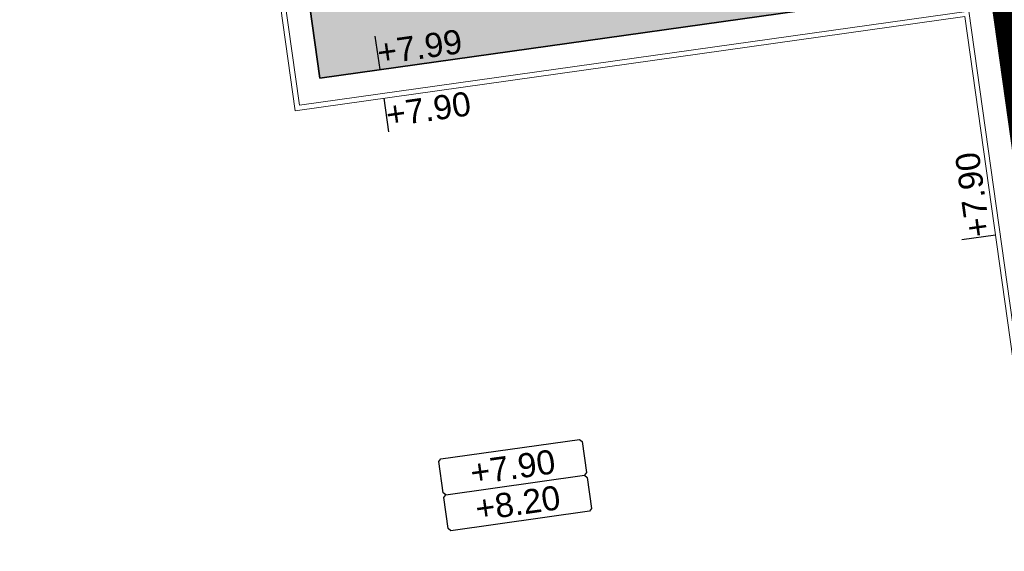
# Model space of a CAD drawing. Extents: x 98477 to 100410, y 398052 to 398969.
# Tile 37 of 256: x 98534 to 98555, y 398285 to 398296. Entities that reach past the tile are written whole.
import ezdxf
from ezdxf.enums import TextEntityAlignment as Align

# ---------------------------------------------------------------- set-up
doc = ezdxf.new("R2010")
doc.units = 0
doc.linetypes.add('AL-NUTSTRACE', pattern=[17, 5, -3.5, 0, -3.5, 5])
for name, color, linetype, lineweight in [('N-KO-kantbegrenzing grondwerk', 70, 'Continuous', 25), ('N-VH-arcering printbeton', 8, 'Continuous', 9), ('X-AL-afwerkhoogte', 4, 'Continuous', 30), ('X-AL-hoogtelijn - Niv 1', 1, 'AL-HOOGTELIJN', 18), ('X-AL-nutstrace VERWERKT', 252, 'AL-NUTSTRACE', 18), ('X-AL-planhoogte brm', 10, 'Continuous', 25), ('X-AL-planhoogte wrm', 252, 'Continuous', 25), ('X-AL-planthoogte VERWERKT', 180, 'Continuous', 25), ('X-AL-rapporttekening blauw', 125, 'Continuous', 25)]:
    doc.layers.add(name, color=color, linetype=linetype, lineweight=lineweight)
doc.layers.add('X-AL-contourlijnen', color=30, linetype='Continuous', plot=False)
doc.layers.add('X-AL-hulplijn', color=30, linetype='Continuous', plot=False)
doc.styles.add('CS Annotative', font='arial.ttf')
doc.styles.get("Standard").update_dxf_attribs({"font": 'txt.shx'})
doc.linetypes.add('AL-HOOGTELIJN', pattern='A,10,-1.5,["H",Standard,S=0.9,R=0,X=-0.3,Y=-0.45],-1.5,30', length=43)

# ---------------------------------------------------------------- blocks, each defined once
blk = doc.blocks.new('*U280')
at = {"layer": 'X-AL-planhoogte brm', "flags": 128}
blk.add_lwpolyline([(-7.25, 3.75), (-7.5, 4), (-7.5, 7.25), (-7.25, 7.5), (7.25, 7.5), (7.5, 7.25), (7.5, 4), (7.25, 3.75)], dxfattribs=at)
at = {"layer": 'X-AL-planhoogte wrm', "flags": 128}
blk.add_lwpolyline([(7.5, 3.5), (7.5, 0.25), (7.25, 0), (-7.25, 0), (-7.5, 0.25), (-7.5, 3.5), (-7.25, 3.75), (7.25, 3.75)], close=True, dxfattribs=at)
at = {"layer": 'X-AL-planhoogte brm', "style": 'CS Annotative'}
blk.add_attdef('OMSCHRIJVING_afwerk', text='', height=2.5, dxfattribs=at).set_placement((0, 5.625), align=Align.MIDDLE_CENTER)
at = {"layer": 'X-AL-planhoogte wrm', "style": 'CS Annotative'}
blk.add_attdef('HOOGTE_eind', text='', height=2.5, dxfattribs=at).set_placement((0, 1.875), align=Align.MIDDLE_CENTER)
blk = doc.blocks.new('*U102')
at = {"layer": 'X-AL-hulplijn', "flags": 128}
blk.add_lwpolyline([(0.347, 0.049), (-0.347, -0.049)], dxfattribs=at)
at = {"layer": 'X-AL-planthoogte VERWERKT', "linetype": 'Continuous', "style": 'CS Annotative'}
blk.add_attdef('HOOGTE-RECHTS', text='', height=0.5, rotation=262, dxfattribs=at).set_placement((0, 0), align=Align.MIDDLE_LEFT)
blk = doc.blocks.new('*U161')
at = {"layer": 'X-AL-hulplijn', "flags": 128}
blk.add_lwpolyline([(-0.049, 0.347), (0.049, -0.347)], dxfattribs=at)
at = {"layer": 'X-AL-planthoogte VERWERKT', "linetype": 'Continuous', "style": 'CS Annotative'}
blk.add_attdef('HOOGTE-RECHTS', text='', height=0.5, rotation=172, dxfattribs=at).set_placement((0, 0), align=Align.MIDDLE_LEFT)

msp = doc.modelspace()

# ---------------------------------------------------------------- hatches: boundary and pattern name
at = {"layer": 'N-VH-arcering printbeton'}
h = msp.add_hatch(dxfattribs=at)
h.set_pattern_fill('CS-PRINTBETON', color=256)
h.set_pattern_definition([(45, (0, 0), (-0.3535533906, 0.3535533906), []), (45, (0.35, 0), (-0.3535533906, 0.3535533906), [0.5, -0.2])])
edge = h.paths.add_edge_path()
edge.add_line((98553.147, 398303.482), (98564.832, 398305.124))
edge.add_line((98564.832, 398305.124), (98572.457, 398306.195))
edge.add_arc((98571.796, 398310.899), 4.75, 278, 368)
edge.add_line((98576.5, 398311.56), (98569.527, 398361.173))
edge.add_arc((98564.824, 398360.512), 4.75, 8, 98)
edge.add_line((98564.162, 398365.215), (98549.605, 398363.17))
edge.add_line((98549.605, 398363.17), (98545.05, 398362.529))
edge.add_line((98545.05, 398362.529), (98523.215, 398359.461))
edge.add_line((98523.215, 398359.461), (98522.477, 398364.709))
edge.add_line((98522.477, 398364.709), (98544.115, 398367.75))
edge.add_arc((98543.871, 398369.483), 1.75, 278, 368)
edge.add_line((98545.604, 398369.727), (98544.296, 398379.035))
edge.add_line((98544.296, 398379.035), (98543.656, 398383.59))
edge.add_line((98543.656, 398383.59), (98541.665, 398397.751))
edge.add_line((98541.665, 398397.751), (98541.025, 398402.306))
edge.add_line((98541.025, 398402.306), (98539.035, 398416.467))
edge.add_line((98539.035, 398416.467), (98538.395, 398421.022))
edge.add_line((98538.395, 398421.022), (98537.17, 398429.737))
edge.add_line((98537.17, 398429.737), (98536.53, 398434.292))
edge.add_line((98536.53, 398434.292), (98535.05, 398444.824))
edge.add_line((98535.05, 398444.824), (98533.812, 398444.65))
edge.add_line((98533.812, 398444.65), (98544.436, 398369.057))
edge.add_line((98544.436, 398369.057), (98521.66, 398365.856))
edge.add_line((98521.66, 398365.856), (98522.745, 398358.132))
edge.add_line((98522.745, 398358.132), (98564.336, 398363.978))
edge.add_arc((98564.754, 398361.007), 3, 8, 98, ccw=False)
edge.add_line((98567.725, 398361.424), (98574.836, 398310.822))
edge.add_arc((98571.866, 398310.404), 3, -82, 8, ccw=False)
edge.add_line((98572.283, 398307.433), (98539.604, 398302.841))
edge.add_line((98539.604, 398302.841), (98540.69, 398295.116))
edge.add_line((98540.69, 398295.116), (98554.554, 398297.065))
edge.add_line((98554.554, 398297.065), (98575.318, 398149.317))
edge.add_line((98575.318, 398149.317), (98576.556, 398149.491))
edge.add_line((98576.556, 398149.491), (98576.531, 398149.669))
edge.add_line((98576.531, 398149.669), (98568.206, 398208.907))
edge.add_line((98568.206, 398208.907), (98567.566, 398213.462))
edge.add_line((98567.566, 398213.462), (98566.341, 398222.177))
edge.add_line((98566.341, 398222.177), (98565.701, 398226.732))
edge.add_line((98565.701, 398226.732), (98563.557, 398241.982))
edge.add_line((98563.557, 398241.982), (98562.917, 398246.537))
edge.add_line((98562.917, 398246.537), (98560.774, 398261.787))
edge.add_line((98560.774, 398261.787), (98560.134, 398266.343))
edge.add_line((98560.134, 398266.343), (98557.99, 398281.593))
edge.add_line((98557.99, 398281.593), (98557.35, 398286.148))
edge.add_line((98557.35, 398286.148), (98555.861, 398296.744))
edge.add_arc((98554.128, 398296.5), 1.75, 8, 98)
edge.add_line((98553.885, 398298.233), (98541.754, 398296.528))
edge.add_line((98541.754, 398296.528), (98541.016, 398301.777))
edge.add_line((98541.016, 398301.777), (98553.147, 398303.482))
at = {"layer": 'X-AL-rapporttekening blauw'}
h = msp.add_hatch(dxfattribs=at)
h.set_pattern_fill('ANSI31', color=256, scale=20)
h.set_pattern_definition([(45, (0, 0), (-0.3535533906, 0.3535533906), [])])
edge = h.paths.add_edge_path()
edge.add_line((98524.798, 398462.075), (98479.448, 398449.729))
edge.add_arc((98480.237, 398446.834), 3, 105.2304, 188.983)
edge.add_line((98477.273, 398446.365), (98539.385, 398053.451))
edge.add_arc((98541.46, 398053.779), 2.1, 188.983, 288.983)
edge.add_line((98542.143, 398051.793), (98543.151, 398052.14))
edge.add_arc((98542.468, 398054.125), 2.1, 288.983, 368.983)
edge.add_line((98544.542, 398054.453), (98483.054, 398443.422))
edge.add_arc((98485.029, 398443.734), 2, 105.2304, 188.983, ccw=False)
edge.add_line((98484.504, 398445.664), (98526.177, 398457.01))
edge.add_arc((98522.171, 398471.724), 15.25, 285.2304, 300.915)
edge.add_arc((98528.927, 398460.442), 2.1, 300.915, 400.1042)
edge.add_line((98530.533, 398461.795), (98529.847, 398462.61))
edge.add_arc((98528.241, 398461.257), 2.1, 40.1042, 120.1097)
edge.add_arc((98522.171, 398471.724), 10, 285.2304, 300.1097, ccw=False)

# ---------------------------------------------------------------- linework, layer by layer
at = {"layer": 'N-KO-kantbegrenzing grondwerk', "flags": 128}
msp.add_lwpolyline([(98575.318, 398149.317), (98554.554, 398297.065), (98540.69, 398295.116), (98539.604, 398302.841), (98572.283, 398307.433, 0.414214), (98574.836, 398310.822), (98567.725, 398361.424, 0.414214), (98564.336, 398363.978), (98522.745, 398358.132), (98521.66, 398365.856), (98544.436, 398369.057), (98533.812, 398444.65), (98535.05, 398444.824)], format="xyb", dxfattribs=at)
at = {"layer": 'X-AL-contourlijnen', "flags": 128}
msp.add_lwpolyline([(98567.725, 398361.424), (98574.836, 398310.822, -0.414214), (98572.283, 398307.433), (98539.604, 398302.841), (98540.69, 398295.116), (98554.554, 398297.065), (98575.318, 398149.317)], format="xyb", dxfattribs=at)
at = {"layer": 'X-AL-hoogtelijn - Niv 1', "flags": 128}
for points in [[(98568.055, 398197.408, -0.012986), (98542.834, 398195.628, -0.127733), (98534.72, 398197.349, -0.199985), (98531.503, 398205.175, 0.099431), (98525.728, 398234.662, -0.082093), (98522.695, 398247.744, 0.058666), (98520.62, 398259.072, -0.088101), (98517.906, 398281.089, 0.057043), (98517.233, 398292.135, -0.246608), (98524.156, 398313.84, -0.150564), (98542.442, 398323.35, 0.061739), (98566.847, 398331.007), (98571.381, 398331.817), (98574.341, 398310.752, -0.414214), (98572.214, 398307.928), (98539.04, 398303.266), (98540.264, 398294.552), (98554.128, 398296.5)], [(98567.941, 398197.497, -0.012932), (98542.83, 398195.728, -0.12748), (98534.779, 398197.432, -0.199596), (98531.603, 398205.175, 0.099431), (98525.82, 398234.7, -0.082093), (98522.795, 398247.751, 0.058666), (98520.715, 398259.101, -0.088101), (98518.006, 398281.083, 0.057043), (98517.332, 398292.152, -0.246608), (98524.226, 398313.768, -0.150564), (98542.46, 398323.252, 0.061708), (98566.877, 398330.911), (98571.296, 398331.7), (98574.242, 398310.738, -0.414214), (98572.2, 398308.027), (98538.927, 398303.351), (98540.179, 398294.439), (98554.043, 398296.387)]]:
    msp.add_lwpolyline(points, format="xyb", close=True, dxfattribs=at)
at = {"layer": 'X-AL-nutstrace VERWERKT', "const_width": 1.5, "flags": 128}
msp.add_lwpolyline([(98527.984, 398469.021, 0.120029), (98530.758, 398462.873, -0.131564), (98532.627, 398458.468), (98546.16, 398362.18), (98564.232, 398364.72, -0.414214), (98568.467, 398361.529), (98575.578, 398310.938, -0.431608), (98572.376, 398306.689), (98554.315, 398304.151), (98579.874, 398122.288)], format="xyb", dxfattribs=at)

# ---------------------------------------------------------------- block references
at = {"layer": 'X-AL-afwerkhoogte'}
ref = msp.add_blockref('*U280', (98544.839, 398285.954), dxfattribs=dict(at, xscale=0.2, yscale=0.2, zscale=0.2, rotation=8))
ref.add_attrib('OMSCHRIJVING_afwerk', '+7.90', dxfattribs={"layer": 'X-AL-planhoogte brm', "linetype": 'Continuous', "height": 0.5, "rotation": 8, "style": 'CS Annotative'}).set_placement((98544.683, 398287.068), align=Align.MIDDLE_CENTER)
ref.add_attrib('HOOGTE_eind', '+8.20', dxfattribs={"layer": 'X-AL-planhoogte wrm', "linetype": 'Continuous', "height": 0.5, "rotation": 8, "style": 'CS Annotative'}).set_placement((98544.787, 398286.325), align=Align.MIDDLE_CENTER)
at = {"layer": 'X-AL-planthoogte VERWERKT'}
ref = msp.add_blockref('*U161', (98541.879, 398295.637), dxfattribs=dict(at, yscale=-1, rotation=196.0000000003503))
ref.add_attrib('HOOGTE-RECHTS', '+7.99', dxfattribs={"linetype": 'Continuous', "height": 0.5, "rotation": 8, "style": 'CS Annotative'}).set_placement((98541.879, 398295.637), align=Align.MIDDLE_LEFT)
ref = msp.add_blockref('*U161', (98542.06, 398294.35), dxfattribs=dict(at, yscale=-1, rotation=196.0000000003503))
ref.add_attrib('HOOGTE-RECHTS', '+7.90', dxfattribs={"linetype": 'Continuous', "height": 0.5, "rotation": 8, "style": 'CS Annotative'}).set_placement((98542.06, 398294.35), align=Align.MIDDLE_LEFT)
ref = msp.add_blockref('*U102', (98554.331, 398291.826), dxfattribs=dict(at, yscale=-0.9999999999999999, rotation=196.0000000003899))
ref.add_attrib('HOOGTE-RECHTS', '+7.90', dxfattribs={"linetype": 'Continuous', "height": 0.5, "rotation": 98, "style": 'CS Annotative'}).set_placement((98554.331, 398291.826), align=Align.MIDDLE_LEFT)

doc.saveas('drawing.dxf')
